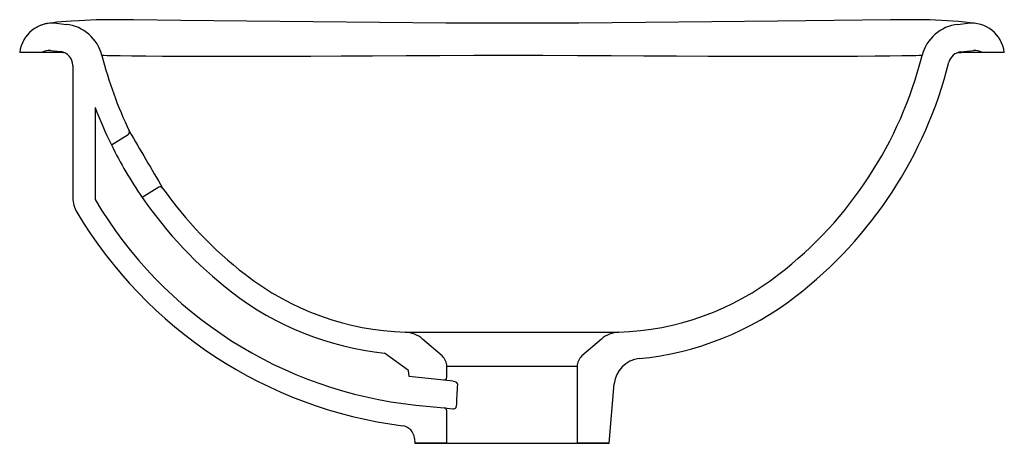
# Model space of a CAD drawing. Header units: millimetres. Extents: x 4767.844 to 4768.199, y 1843.731 to 1843.884.
import ezdxf

# ---------------------------------------------------------------- set-up
doc = ezdxf.new("R2010")
doc.units = ezdxf.units.MM
doc.layers.add('SANINDUSA', color=3, linetype='Continuous')

msp = doc.modelspace()

# ---------------------------------------------------------------- linework, layer by layer
at = {"layer": 'SANINDUSA'}
for p, q in [((4767.851860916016, 1843.881903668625), (4767.851860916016, 1843.882073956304)), ((4767.856883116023, 1843.882525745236), (4767.860378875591, 1843.882146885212)), ((4768.171831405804, 1843.883745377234), (4768.171102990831, 1843.883779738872)), ((4768.181943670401, 1843.882146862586), (4768.185439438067, 1843.882525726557)), ((4767.859247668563, 1843.872040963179), (4767.843661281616, 1843.872040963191)), ((4767.851661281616, 1843.872040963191), (4767.843661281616, 1843.872040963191)), ((4767.859511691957, 1843.872040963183), (4767.851661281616, 1843.872040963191)), ((4767.854745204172, 1843.872700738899), (4767.858357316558, 1843.872306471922)), ((4767.859247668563, 1843.872040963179), (4767.859511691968, 1843.872040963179)), ((4768.182170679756, 1843.87204096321), (4768.183074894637, 1843.87204096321)), ((4768.190661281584, 1843.872040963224), (4768.18217067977, 1843.872040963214)), ((4768.18300761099, 1843.872203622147), (4768.187577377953, 1843.872700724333)), ((4768.198661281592, 1843.872040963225), (4768.183074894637, 1843.87204096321)), ((4768.198661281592, 1843.872040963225), (4768.190661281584, 1843.872040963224)), ((4767.862821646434, 1843.867335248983), (4767.862821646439, 1843.81953887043)), ((4767.870821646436, 1843.852206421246), (4767.870821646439, 1843.818990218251)), ((4767.876705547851, 1843.838671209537), (4767.882782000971, 1843.842405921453)), ((4767.893866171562, 1843.82339533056), (4767.887844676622, 1843.819694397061)), ((4767.982693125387, 1843.771101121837), (4768.059629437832, 1843.771101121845)), ((4767.995941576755, 1843.762539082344), (4767.988906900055, 1843.768654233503)), ((4768.053415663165, 1843.76865423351), (4768.046380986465, 1843.762539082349)), ((4767.983864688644, 1843.757291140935), (4767.975246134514, 1843.763593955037)), ((4767.983864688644, 1843.757291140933), (4767.975246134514, 1843.763593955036)), ((4767.984051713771, 1843.755153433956), (4767.983864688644, 1843.757291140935)), ((4767.997661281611, 1843.754855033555), (4767.997661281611, 1843.758765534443)), ((4768.04466128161, 1843.758765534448), (4767.997661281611, 1843.758765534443)), ((4768.04466128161, 1843.758765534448), (4768.044661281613, 1843.73104096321)), ((4767.996558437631, 1843.753860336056), (4767.984051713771, 1843.755153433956)), ((4767.999977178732, 1843.753506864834), (4767.996558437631, 1843.753860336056)), ((4768.056161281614, 1843.731040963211), (4768.058038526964, 1843.752497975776)), ((4767.986472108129, 1843.744849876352), (4767.996764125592, 1843.743785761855)), ((4767.996764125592, 1843.743785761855), (4767.999835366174, 1843.743468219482)), ((4767.997661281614, 1843.731040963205), (4767.997661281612, 1843.742791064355)), ((4767.986004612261, 1843.732831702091), (4767.986161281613, 1843.731040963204)), ((4767.986161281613, 1843.731040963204), (4768.056161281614, 1843.731040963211)), ((4767.997661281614, 1843.731040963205), (4767.986161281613, 1843.731040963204)), ((4767.997661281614, 1843.731040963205), (4768.044661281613, 1843.73104096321)), ((4768.056161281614, 1843.731040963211), (4768.044661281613, 1843.73104096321))]:
    msp.add_line(p, q, dxfattribs=at)
at = {"layer": 'SANINDUSA', "flags": 128}
for points in [[(4767.851513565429, 1843.881889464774), (4767.851425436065, 1843.881859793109), (4767.850512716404, 1843.88148008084), (4767.849461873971, 1843.880926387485), (4767.84921430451, 1843.880758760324)], [(4767.87121954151, 1843.883779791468), (4767.86516291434, 1843.883473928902), (4767.86230252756, 1843.883318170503), (4767.860366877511, 1843.883178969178), (4767.858703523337, 1843.883038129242), (4767.857059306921, 1843.882877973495), (4767.85573019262, 1843.882730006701), (4767.854709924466, 1843.882601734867), (4767.853968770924, 1843.882496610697), (4767.853620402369, 1843.882440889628), (4767.853417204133, 1843.882404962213), (4767.853170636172, 1843.882356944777), (4767.852868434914, 1843.88229094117), (4767.852533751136, 1843.882208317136), (4767.852069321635, 1843.882076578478), (4767.851860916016, 1843.882006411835)], [(4767.872982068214, 1843.883817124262), (4767.871772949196, 1843.883798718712), (4767.87121954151, 1843.883779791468)], [(4768.157607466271, 1843.883779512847), (4768.137335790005, 1843.883557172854), (4768.1169185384, 1843.883328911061), (4768.093159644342, 1843.883059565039), (4768.069301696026, 1843.8828045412), (4768.04524718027, 1843.882605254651), (4768.021161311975, 1843.882525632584), (4767.997278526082, 1843.882602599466), (4767.973332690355, 1843.882800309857), (4767.949450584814, 1843.883057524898), (4767.92553240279, 1843.88332688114), (4767.901750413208, 1843.883593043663), (4767.88471508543, 1843.883779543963)], [(4768.171102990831, 1843.883779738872), (4768.170217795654, 1843.883805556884), (4768.168936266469, 1843.883820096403)], [(4768.168992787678, 1843.870891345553), (4768.168747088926, 1843.870884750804), (4768.168007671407, 1843.870865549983), (4768.166762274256, 1843.870835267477), (4768.165014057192, 1843.870796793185), (4768.161717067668, 1843.870735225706), (4768.157434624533, 1843.870672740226), (4768.152095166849, 1843.87061622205), (4768.14577056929, 1843.870571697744), (4768.13875623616, 1843.870542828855), (4768.130879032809, 1843.870528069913), (4768.12204355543, 1843.87052649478), (4768.112402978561, 1843.87053883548), (4768.102444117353, 1843.870565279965), (4768.091850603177, 1843.870606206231), (4768.080516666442, 1843.870660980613), (4768.068660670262, 1843.870725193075), (4768.056891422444, 1843.870787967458), (4768.044789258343, 1843.870842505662), (4768.032248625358, 1843.870880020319), (4768.019531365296, 1843.870891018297), (4768.00735730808, 1843.870874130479), (4767.995194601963, 1843.87083330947), (4767.982954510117, 1843.870775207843), (4767.970904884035, 1843.870710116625), (4767.959622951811, 1843.870649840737), (4767.948687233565, 1843.870598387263), (4767.938033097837, 1843.870559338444), (4767.927905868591, 1843.870535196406), (4767.918718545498, 1843.87052589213), (4767.910179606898, 1843.870529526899), (4767.902254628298, 1843.870546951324), (4767.89514611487, 1843.870579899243), (4767.889166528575, 1843.870625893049), (4767.884063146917, 1843.870683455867), (4767.879837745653, 1843.870748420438), (4767.876625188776, 1843.870811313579), (4767.875195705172, 1843.870843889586), (4767.874165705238, 1843.870869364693), (4767.87353953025, 1843.870885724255), (4767.873329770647, 1843.870891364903)], [(4767.999977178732, 1843.753506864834), (4768.000522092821, 1843.753361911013), (4768.001014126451, 1843.753070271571), (4768.001308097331, 1843.752764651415), (4768.00145318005, 1843.752474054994), (4768.001482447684, 1843.752265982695)], [(4767.999835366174, 1843.743468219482), (4768.000229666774, 1843.743483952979), (4768.000571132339, 1843.743598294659), (4768.000816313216, 1843.74377201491), (4768.000976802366, 1843.74399736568), (4768.000999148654, 1843.744052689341), (4768.001036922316, 1843.744269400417)]]:
    msp.add_lwpolyline(points, dxfattribs=at)
at = {"layer": 'SANINDUSA'}
for centre, radius, start, end in [((4767.855574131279, 1843.870597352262), 0.01200000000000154, 83.73759679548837, 173.0905306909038), ((4767.858782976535, 1843.867232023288), 0.01499999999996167, 14.12015133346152, 83.89255523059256), ((4767.876722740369, 1843.220086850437), 0.6637408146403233, 89.3100639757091, 90.32290594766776), ((4768.165813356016, 1843.174349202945), 0.7094777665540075, 89.74780016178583, 90.66270341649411), ((4768.183539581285, 1843.867232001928), 0.01499999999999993, 96.10749020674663, 165.8798407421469), ((4768.167580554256, 1843.718377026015), 0.1654229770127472, 82.77503041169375, 88.52751615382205), ((4768.186748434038, 1843.870597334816), 0.01200000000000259, 6.909553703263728, 96.26245709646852), ((4767.854195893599, 1843.867731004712), 0.005000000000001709, 83.69263287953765, 120.4590486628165), ((4767.857821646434, 1843.867335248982), 0.005000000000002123, 0, 83.84986915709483), ((4768.013327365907, 1843.906108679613), 0.144359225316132, 194.1201513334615, 205.6188654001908), ((4768.028995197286, 1843.906108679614), 0.144359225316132, 307.764049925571, 345.8798407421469), ((4768.183539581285, 1843.867232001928), 0.005000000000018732, 96.10749020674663, 165.8798407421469), ((4768.188126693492, 1843.867730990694), 0.005000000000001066, 59.54126895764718, 96.30742442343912), ((4768.028995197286, 1843.906108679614), 0.154359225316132, 307.764049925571, 345.8798407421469), ((4768.013327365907, 1843.906108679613), 0.1523592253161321, 200.7189378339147, 206.2712636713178), ((4767.882258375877, 1843.843257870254), 0.001000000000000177, 301.5757313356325, 25.61886540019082), ((4770.00652515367, 1845.073423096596), 2.453756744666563, 210.0769936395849, 210.6336722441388), ((4768.013327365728, 1843.906108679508), 0.1523592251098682, 206.2712636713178, 214.5534360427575), ((4767.894389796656, 1843.822543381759), 0.001000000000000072, 35.09180049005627, 121.5757313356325), ((4768.013327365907, 1843.906108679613), 0.144359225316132, 215.0918004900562, 232.235950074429), ((4767.872821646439, 1843.819538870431), 0.01, 180, 210.7847506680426), ((4768.002161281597, 1843.896594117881), 0.1525531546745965, 210.5773240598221, 264.0970368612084), ((4768.013327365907, 1843.906108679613), 0.1523592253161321, 214.553436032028, 232.235950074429), ((4768.002161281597, 1843.896594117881), 0.1605531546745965, 210.7847506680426, 262.6645153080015), ((4767.986161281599, 1843.871040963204), 0.1, 232.235950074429, 268.012494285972), ((4768.0561612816, 1843.871040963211), 0.1, 271.987505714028, 307.764049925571), ((4767.986161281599, 1843.871040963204), 0.1080000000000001, 232.235950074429, 264.1994310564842), ((4768.0561612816, 1843.871040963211), 0.1100000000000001, 275.6620088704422, 307.764049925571), ((4767.982346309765, 1843.7611071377), 0.01000000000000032, 48.9999999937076, 88.01249428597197), ((4768.059976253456, 1843.761107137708), 0.01000000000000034, 91.98750571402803, 131.0000000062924), ((4767.992661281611, 1843.758765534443), 0.005000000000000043, 0, 48.9999999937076), ((4768.04966128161, 1843.758765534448), 0.005000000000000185, 131.0000000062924, 180), ((4768.068000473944, 1843.751626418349), 0.01000000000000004, 95.6620088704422, 175.0000000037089), ((4767.996661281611, 1843.754855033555), 0.000999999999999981, 264.0970368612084, 0), ((4767.996661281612, 1843.742791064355), 0.001000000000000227, 0, 84.09703686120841), ((4767.981023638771, 1843.732395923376), 0.004999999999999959, 5.000000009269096, 82.66451530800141)]:
    msp.add_arc(centre, radius, start, end, dxfattribs=at)
msp.add_ellipse((4768.021204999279, 1843.548785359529), major_axis=(-0.001080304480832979, 0.3240164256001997), ratio=0.07553990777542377, start_param=0.8915706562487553, end_param=0.9228928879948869, dxfattribs=at)

doc.saveas('drawing.dxf')
